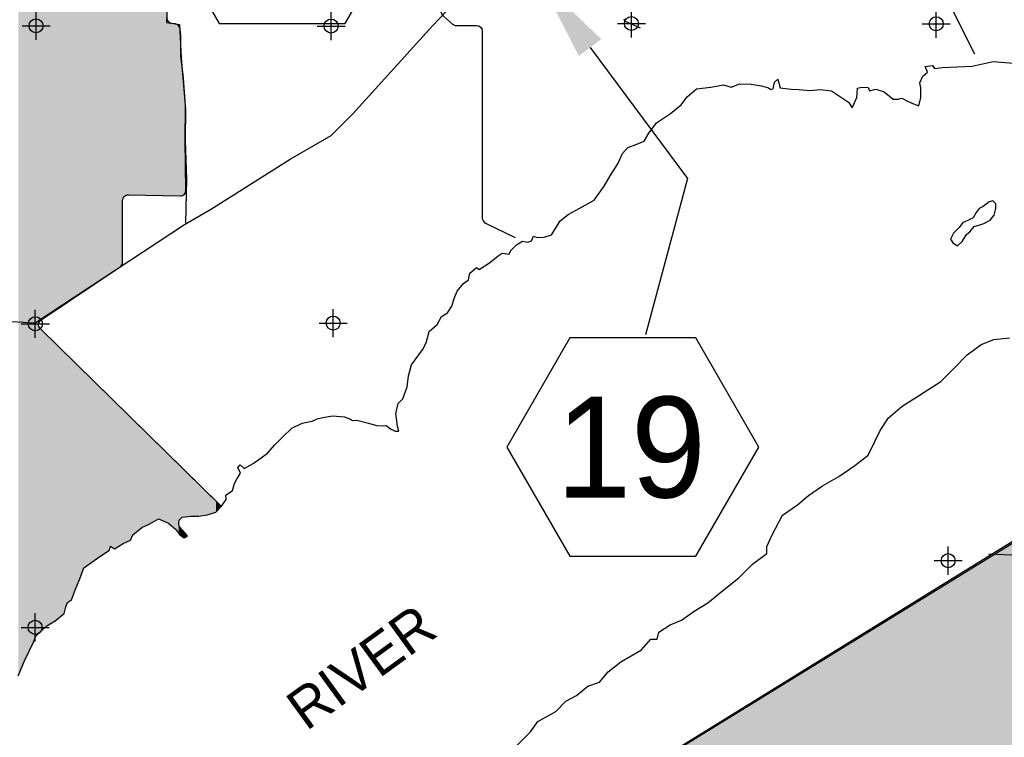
# Model space of a CAD drawing. Extents: x 132729 to 413893, y 707796 to 905796.
# Tile 55 of 62: x 213859 to 231440, y 847020 to 859831. Entities that reach past the tile are written whole.
import ezdxf

# ---------------------------------------------------------------- set-up
doc = ezdxf.new("R2010")
doc.units = 0
doc.header["$LTSCALE"] = 2000
doc.header["$PDMODE"] = 34
doc.header["$PDSIZE"] = 250
for name, color, linetype in [('1990WSHEDS', 3, 'CONTINUOUS'), ('BILLYFILL', 11, 'CONTINUOUS'), ('HEX', 2, 'CONTINUOUS'), ('MAJROADS', 9, 'CONTINUOUS'), ('POWELLFILL', 11, 'CONTINUOUS'), ('SEC', 2, 'CONTINUOUS'), ('WATER', 4, 'CONTINUOUS'), ('WSHEDS', 3, 'CONTINUOUS')]:
    doc.layers.add(name, color=color, linetype=linetype)

msp = doc.modelspace()

# ---------------------------------------------------------------- linework, layer by layer
at = {"layer": '1990WSHEDS', "color": 0}
msp.add_lwpolyline([(217458.0932180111, 851143.5714615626), (214225.4329757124, 854316.82167373, -0.4752897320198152), (214239.7881350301, 854471.2385221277), (215652.3425440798, 855418.5157681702, 0.2500403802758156), (215696.6458265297, 855501.5692187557), (215696.6458265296, 856604.0904085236, -0.4195341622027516), (215798.4588704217, 856704.0739715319), (216726.1440566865, 856687.2518668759, 0.4238873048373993), (216827.9461732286, 856788.7137230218), (216814.8812083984, 857672.4043013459, -0.005904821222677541), (216814.8741843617, 857674.7661370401), (216820.3218036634, 858291.3076519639, 0.0218056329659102), (216820.0187464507, 858300.0204908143), (216781.6964287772, 858787.9913358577, 0.007717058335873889), (216781.4073049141, 858791.0644045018), (216738.2155937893, 859184.8711824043, -0.02731698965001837), (216737.6195094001, 859195.7735473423), (216737.6195094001, 859535.8454042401, 0.0305178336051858), (216736.8758247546, 859548.018483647), (216722.0776283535, 859668.6793616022, 0.3368048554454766), (216637.6935563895, 859755.3941802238), (216570.8070671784, 859765.4535723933, -0.3943232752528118), (216486.0063099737, 859872.4218758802)], format="xyb", dxfattribs=at)
at = {"layer": 'BILLYFILL', "color": 0}
msp.add_lwpolyline([(239056.0269271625, 855081.3348749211), (218747.9005485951, 842577.7984208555)], dxfattribs=at)
for points in [[(230948.3878676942, 831971.619418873), (230948.3878676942, 850089.5321528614), (231901.9543115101, 832148.5546333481), (231901.9543115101, 850676.6347033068)], [(230948.3878676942, 850089.5321528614), (230948.3878676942, 850089.5321528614), (231901.9543115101, 850676.6347033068)], [(230904.8278209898, 831973.1988215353), (230904.8278209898, 850062.712611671), (230930.7292176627, 831969.9428847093), (230930.7292176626, 850078.6598759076)], [(230904.8278209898, 850062.712611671), (230904.8278209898, 850062.712611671), (230930.7292176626, 850078.6598759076)], [(230930.7292176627, 831969.9428847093), (230930.7292176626, 850078.6598759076), (230948.3878676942, 831971.619418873), (230948.3878676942, 850089.5321528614)], [(230930.7292176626, 850078.6598759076), (230930.7292176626, 850078.6598759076), (230948.3878676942, 850089.5321528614)], [(221736.3360289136, 832966.5795060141), (221736.3360289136, 844417.7521060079), (230722.9719509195, 833114.3050280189), (230722.9719509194, 849950.7455370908)], [(221736.3360289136, 844417.7521060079), (221736.3360289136, 844417.7521060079), (230722.9719509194, 849950.7455370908)], [(230722.9719509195, 833114.305028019), (230722.9719509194, 849950.7455370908), (230724.030513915, 833114.3168248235), (230724.030513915, 849951.3972851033)], [(230722.9719509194, 849950.7455370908), (230722.9719509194, 849950.7455370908), (230724.030513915, 849951.3972851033)], [(230724.030513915, 833114.3168248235), (230724.030513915, 849951.3972851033), (230749.9319105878, 833111.0608879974), (230749.9319105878, 849967.34454934)], [(230724.030513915, 849951.3972851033), (230724.030513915, 849951.3972851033), (230749.9319105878, 849967.34454934)], [(230749.9319105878, 833111.0608879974), (230749.9319105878, 849967.34454934), (230774.1080401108, 833101.2121197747), (230774.1080401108, 849982.2295816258)], [(230749.9319105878, 849967.34454934), (230749.9319105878, 849967.34454934), (230774.1080401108, 849982.2295816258)], [(230774.1080401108, 833101.2121197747), (230774.1080401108, 849982.2295816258), (230794.9113392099, 833085.4416974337), (230794.9113392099, 849995.0379916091)], [(230774.1080401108, 849982.2295816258), (230774.1080401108, 849982.2295816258), (230794.9113392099, 849995.0379916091)], [(230794.91133921, 833085.4416974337), (230794.9113392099, 849995.0379916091), (230810.9240974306, 833064.8243491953), (230810.9240974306, 850004.8969073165)], [(230794.9113392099, 849995.0379916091), (230794.9113392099, 849995.0379916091), (230810.9240974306, 850004.8969073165)], [(230810.9240974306, 833064.8243491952), (230810.9240974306, 850004.8969073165), (230821.0550717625, 833040.76511327), (230821.0550717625, 850011.1344599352)], [(230810.9240974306, 850004.8969073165), (230810.9240974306, 850004.8969073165), (230821.0550717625, 850011.1344599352)], [(230821.0550717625, 833040.7651132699), (230821.0550717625, 850011.1344599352), (230824.6138530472, 833014.9035868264), (230824.6138530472, 850013.3255705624)], [(230821.0550717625, 850011.1344599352), (230821.0550717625, 850011.1344599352), (230824.6138530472, 850013.3255705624)], [(230824.6138530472, 833014.9035868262), (230824.6138530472, 850013.3255705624), (230830.1458785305, 832069.3561227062), (230830.1458785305, 850016.7315904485)], [(230824.6138530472, 850013.3255705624), (230824.6138530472, 850013.3255705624), (230830.1458785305, 850016.7315904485)], [(230830.1458785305, 832069.3561227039), (230830.1458785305, 850016.7315904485), (230833.7046598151, 832043.4945962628), (230833.7046598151, 850018.9227010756)], [(230830.1458785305, 850016.7315904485), (230830.1458785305, 850016.7315904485), (230833.7046598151, 850018.9227010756)], [(230833.7046598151, 832043.4945962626), (230833.7046598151, 850018.9227010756), (230843.835634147, 832019.4353603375), (230843.835634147, 850025.1602536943)], [(230833.7046598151, 850018.9227010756), (230833.7046598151, 850018.9227010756), (230843.835634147, 850025.1602536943)], [(230843.835634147, 832019.4353603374), (230843.835634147, 850025.1602536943), (230859.8483923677, 831998.8180120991), (230859.8483923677, 850035.0191694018)], [(230843.835634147, 850025.1602536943), (230843.835634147, 850025.1602536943), (230859.8483923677, 850035.0191694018)], [(230859.8483923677, 831998.8180120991), (230859.8483923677, 850035.0191694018), (230880.6516914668, 831983.0475897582), (230880.6516914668, 850047.8275793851)], [(230859.8483923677, 850035.0191694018), (230859.8483923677, 850035.0191694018), (230880.6516914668, 850047.8275793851)], [(230880.6516914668, 831983.0475897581), (230880.6516914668, 850047.8275793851), (230904.8278209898, 831973.1988215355), (230904.8278209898, 850062.712611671)], [(230880.6516914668, 850047.8275793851), (230880.6516914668, 850047.8275793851), (230904.8278209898, 850062.712611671)]]:
    msp.add_solid(points, dxfattribs=at)
at = {"layer": 'HEX', "color": 0}
for p, q in [((224042.4862003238, 859334.0020778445), (225784.6752902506, 856994.1325002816)), ((225784.6752902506, 856994.1325002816), (225030.6752902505, 854205.1325002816))]:
    msp.add_line(p, q, dxfattribs=at)
for points in [[(217420.4652750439, 863660.4376221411), (216295.4652750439, 861711.8804636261), (217420.4652750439, 859763.3233051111), (219670.4652750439, 859763.3233051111), (220795.4652750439, 861711.8804636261), (219670.4652750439, 863660.4376221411)], [(223683.1324760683, 854149.5571873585), (222558.1324760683, 852201.0000288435), (223683.1324760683, 850252.4428703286), (225933.1324760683, 850252.4428703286), (227058.1324760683, 852201.0000288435), (225933.1324760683, 854149.5571873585)]]:
    msp.add_lwpolyline(points, close=True, dxfattribs=at)
msp.add_solid([(223841.9644632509, 859184.7002594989), (224243.0079373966, 859483.3038961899), (223146.6752902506, 860537.1325002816)], dxfattribs=at)
at = {"layer": 'MAJROADS', "color": 0}
for points in [[(216508.4825049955, 860441.1072836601), (216478.4604072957, 859779.3420464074), (216712.8285290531, 859744.0942575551), (216741.9549498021, 859148.9291819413), (216819.0064937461, 858234.986432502), (216814.8637496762, 857673.5851777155), (216834.930895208, 856986.3115788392), (216820.8013959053, 856207.1149527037)], [(213395.8369385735, 854458.340212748), (214132.9612151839, 854419.3118054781), (216802.4637177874, 856175.8612548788), (217282.2108751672, 856457.1861960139), (218688.2484573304, 857343.3078313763), (219420.4380819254, 857765.2012992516), (219808.7649407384, 858147.7662699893), (221228.3173778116, 859720.9245155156), (221616.8321242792, 860128.6272633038)], [(237622.0400736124, 854182.602075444), (235585.2812856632, 852966.0235262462), (233565.1550583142, 851732.5633783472), (231115.6687355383, 850225.7866520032), (225315.8964214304, 846640.775720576), (223287.2671352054, 845390.6207525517), (221561.1991755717, 844263.9025389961), (220071.6603763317, 843395.1757933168), (218747.9005485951, 842577.7984208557)], [(231164.7901297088, 850293.1164169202), (232103.1208345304, 850253.7753483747), (232488.5605019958, 850250.9310763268), (233292.9563297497, 850244.9952042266), (234457.6544553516, 850236.4005560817), (235027.6203293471, 850257.333349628), (235773.3622946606, 850251.8303015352), (236803.9944489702, 850244.2249654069), (238253.7682595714, 850258.6653988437), (238680.9798790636, 850238.753720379)]]:
    msp.add_lwpolyline(points, dxfattribs=at)
at = {"layer": 'POWELLFILL', "color": 0}
for points in [[(213833.9363363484, 848116.5064445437), (213833.9363363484, 886285.3738069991), (213944.5682329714, 848383.7521642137), (213944.5682329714, 886285.3738069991)], [(213944.5682329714, 848383.7521642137), (213944.5682329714, 886285.3738069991), (214105.8863632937, 848717.6571156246), (214105.8863632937, 886285.3738069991)], [(214105.8863632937, 848717.6571156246), (214105.8863632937, 886285.3738069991), (214148.4754083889, 848826.2412549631), (214148.4754083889, 886285.3738069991)], [(214148.4754083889, 848826.2412549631), (214148.4754083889, 886285.3738069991), (214195.7100957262, 848870.828205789), (214195.7100957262, 886285.3738069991)], [(214195.7100957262, 854381.4770245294), (214195.7100957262, 886285.3738069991), (214197.3736678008, 854407.5292029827), (214197.3736678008, 886285.3738069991)], [(214197.3736678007, 854407.5292029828), (214197.3736678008, 886285.3738069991), (214200.8460084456, 854417.8151636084), (214200.8460084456, 886285.3738069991)], [(214200.8460084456, 854417.8151636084), (214200.8460084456, 886285.3738069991), (214205.7233549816, 854432.263110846), (214205.7233549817, 886285.3738069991)], [(214205.7233549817, 854432.2631108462), (214205.7233549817, 886285.3738069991), (214212.4314019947, 854442.339038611), (214212.4314019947, 886285.3738069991)], [(214212.4314019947, 854442.339038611), (214212.4314019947, 886285.3738069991), (214220.190139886, 854453.9931731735), (214220.1901398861, 886285.3738069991)], [(214220.1901398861, 854453.9931731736), (214220.1901398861, 886285.3738069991), (214225.4329757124, 854458.6066314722), (214225.4329757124, 886285.3738069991)], [(214225.4329757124, 854458.6066314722), (214225.4329757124, 886285.3738069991), (214239.7881350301, 854471.2385221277), (214239.7881350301, 886285.3738069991)], [(214239.7881350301, 854471.2385221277), (214239.7881350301, 886285.3738069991), (214326.0730381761, 854529.1022935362), (214326.0730381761, 886285.3738069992)], [(214326.0730381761, 854529.1022935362), (214326.0730381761, 886285.3738069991), (214342.2929827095, 854539.9795980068), (214342.2929827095, 886285.2786077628)], [(214342.2929827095, 854539.9795980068), (214342.2929827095, 886285.2786077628), (214493.6322015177, 854641.4696344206), (214493.6322015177, 886284.3903570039)], [(214493.6322015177, 854641.4696344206), (214493.6322015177, 886284.3903570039), (214653.6220568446, 854748.7608995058), (214653.6220568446, 886283.4513333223)], [(214653.6220568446, 854748.7608995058), (214653.6220568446, 886283.4513333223), (214679.5186216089, 854766.1274705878), (214679.5186216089, 886283.2993393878)], [(214679.5186216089, 854766.1274705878), (214679.5186216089, 886283.2993393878), (214713.512374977, 854788.9241210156), (214713.512374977, 886283.099820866)], [(214713.512374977, 854788.9241210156), (214713.512374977, 886283.099820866), (214780.8357442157, 854834.0720426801), (214780.8357442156, 886282.7046818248)], [(214780.8357442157, 854834.0720426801), (214780.8357442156, 886282.7046818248), (214857.4738874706, 854885.466572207), (214857.4738874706, 886282.2548718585)], [(214857.4738874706, 854885.466572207), (214857.4738874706, 886282.2548718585), (214934.056685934, 854936.8239868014), (214934.056685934, 886281.8053867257)], [(214934.056685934, 854936.8239868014), (214934.056685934, 886281.8053867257), (215002.3209166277, 854982.6028623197), (215002.3209166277, 886281.4047255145)], [(215002.3209166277, 854982.6028623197), (215002.3209166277, 886281.4047255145), (215288.4175634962, 855174.4629719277), (215288.4175634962, 886279.725547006)], [(215288.4175634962, 855174.4629719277), (215288.4175634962, 886279.725547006), (215464.989209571, 855292.8742002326), (215464.989209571, 886278.6892003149)], [(215464.989209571, 855292.8742002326), (215464.989209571, 886278.6892003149), (215482.2351378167, 855304.439542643), (215482.2351378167, 886278.5879793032)], [(215482.2351378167, 855304.439542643), (215482.2351378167, 886278.5879793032), (215548.8943695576, 855349.1420851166), (215548.8943695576, 886278.1967382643)], [(215548.8943695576, 855349.1420851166), (215548.8943695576, 886278.1967382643), (215652.3425440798, 855418.5157681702), (215652.3425440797, 886277.5895729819)], [(215652.3425440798, 855418.5157681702), (215652.3425440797, 886277.5895729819), (215671.9405392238, 855435.7611171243), (215671.9405392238, 886277.474547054)], [(215671.9405392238, 855435.7611171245), (215671.9405392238, 886277.474547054), (215686.4073241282, 855457.4911794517), (215686.4073241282, 886277.3896375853)], [(215686.4073241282, 855457.4911794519), (215686.4073241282, 886277.3896375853), (215694.7570113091, 855482.2250873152), (215694.7570113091, 886277.3406310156)], [(215694.7570113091, 855482.2250873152), (215694.7570113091, 886277.3406310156), (215696.6458265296, 855501.5692187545), (215696.6458265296, 886277.3295450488)], [(215696.6458265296, 856604.0904085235), (215696.6458265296, 886277.3295450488), (215696.6458265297, 855501.5692187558), (215696.6458265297, 886277.3295450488)], [(215696.6458265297, 856604.090408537), (215696.6458265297, 886277.3295450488), (215696.6622635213, 856605.9034524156), (215696.6622635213, 886277.3294485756)], [(215696.6622635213, 856605.9034524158), (215696.6622635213, 886277.3294485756), (215700.5383711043, 856631.719324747), (215700.5383711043, 886277.3066986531)], [(215700.5383711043, 856631.719324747), (215700.5383711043, 886277.3066986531), (215708.6628457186, 856650.369740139), (215708.6628457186, 886277.2590139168)], [(215708.6628457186, 856650.369740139), (215708.6628457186, 886277.2590139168), (215710.9640429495, 856655.6523320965), (215710.9640429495, 886277.2455075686)], [(215710.9640429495, 856655.6523320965), (215710.9640429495, 886277.2455075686), (215727.2287867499, 856676.0714795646), (215727.2287867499, 886277.1500453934)], [(215727.2287867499, 856676.0714795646), (215727.2287867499, 886277.1500453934), (215748.2241870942, 856691.5852359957), (215748.2241870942, 886277.026817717)], [(215748.2241870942, 856691.5852359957), (215748.2241870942, 886277.026817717), (215772.5194421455, 856701.1363645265), (215772.5194421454, 886276.8842223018)], [(215772.5194421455, 856701.1363645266), (215772.5194421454, 886276.8842223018), (215798.4588704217, 856704.0739715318), (215798.4588704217, 886276.7319767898)], [(215798.4588704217, 856704.0739715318), (215798.4588704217, 886276.7319767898), (215834.6589476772, 856703.4175403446), (215834.6589476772, 886276.519508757)], [(215834.6589476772, 856703.4175403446), (215834.6589476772, 886276.519508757), (215877.1373031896, 856702.6472625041), (215877.1373031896, 886276.2701918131)], [(215877.1373031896, 856702.6472625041), (215877.1373031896, 886276.2701918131), (216037.1271585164, 856699.74609934), (216037.1271585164, 886275.3311681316)], [(216037.1271585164, 856699.74609934), (216037.1271585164, 886275.3311681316), (216171.4971730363, 856697.3095114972), (216171.4971730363, 886274.5425142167)], [(216171.4971730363, 856697.3095114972), (216171.4971730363, 886274.5425142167), (216339.6395617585, 856694.260515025), (216339.6395617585, 886273.5556411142)], [(216339.6395617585, 856694.260515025), (216339.6395617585, 886273.5556411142), (216452.0010984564, 856692.2230161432), (216452.0010984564, 886272.8961609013)], [(216452.0010984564, 856692.2230161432), (216452.0010984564, 863006.7446935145), (216452.0037438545, 856692.2229681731), (216452.0037438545, 863004.6062800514)], [(216452.0037438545, 856692.2229681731), (216452.0037438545, 863004.6062800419), (216460.940164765, 856692.0609203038), (216460.940164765, 862255.5305001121)], [(216460.940164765, 856692.0609203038), (216460.940164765, 862255.5305001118), (216460.9995820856, 856692.0598428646), (216460.9995820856, 862253.076201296)], [(216460.9995820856, 856692.0598428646), (216460.9995820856, 862253.0762012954), (216466.5293684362, 856691.9595689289), (216466.5293684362, 862101.5600552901)], [(216466.5293684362, 856691.9595689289), (216466.5293684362, 861095.0295656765), (216466.6637662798, 856691.9571318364), (216466.6637662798, 861081.3280671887)], [(216466.6637662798, 856691.9571318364), (216466.6637662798, 861081.3280671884), (216470.1810619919, 856691.8933512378), (216470.1810619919, 861036.5411684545)], [(216470.1810619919, 856691.8933512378), (216470.1810619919, 861036.5411684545), (216470.1855319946, 856691.8932701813), (216470.1855319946, 861036.4842504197)], [(216470.1855319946, 856691.8932701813), (216470.1855319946, 861036.4842504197), (216473.4913794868, 856691.8333238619), (216473.4913794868, 860994.3897923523)], [(216473.4913794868, 856691.8333238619), (216473.4913794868, 860994.3897923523), (216473.8677518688, 856691.8264989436), (216473.8677518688, 860989.5973173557)], [(216473.8677518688, 856691.8264989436), (216473.8677518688, 860989.5973173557), (216473.8948558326, 856691.826007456), (216473.8948558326, 860989.25219355)], [(216473.8948558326, 856691.826007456), (216473.8948558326, 860989.25219355), (216483.3859921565, 856691.6539006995), (216483.3859921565, 860868.3983910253)], [(216483.3859921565, 856691.6539006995), (216483.3859921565, 860868.3983910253), (216486.0063099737, 856691.6063853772), (216486.0063099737, 860835.0330108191)], [(216486.0063099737, 856691.6063853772), (216486.0063099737, 859872.4218758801), (216486.5561965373, 856691.5964140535), (216486.5561965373, 859861.4349501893)], [(216486.5561965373, 856691.5964140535), (216486.5561965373, 859861.4349501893), (216486.6893304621, 856691.5939998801), (216486.6893304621, 859858.7748878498)], [(216486.6893304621, 856691.5939998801), (216486.6893304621, 859858.7748878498), (216487.3112222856, 856691.5827228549), (216487.3112222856, 859846.3492719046)], [(216487.3112222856, 856691.5827228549), (216487.3112222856, 859846.3492719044), (216495.3197572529, 856691.4375007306), (216495.319757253, 859821.5028065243)], [(216495.3197572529, 856691.4375007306), (216495.3197572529, 859821.5028065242), (216499.1958500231, 856691.3672139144), (216499.1958500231, 859815.5032960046)], [(216499.1958500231, 856691.3672139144), (216499.1958500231, 859815.5032960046), (216504.6812664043, 856691.2677445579), (216504.6812664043, 859807.0128353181)], [(216504.6812664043, 856691.2677445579), (216504.6812664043, 859807.0128353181), (216504.9687554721, 856691.2625313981), (216504.9687554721, 859806.5678527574)], [(216504.9687554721, 856691.2625313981), (216504.9687554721, 859806.5678527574), (216509.4861464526, 856691.1806156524), (216509.4861464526, 859799.5757252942)], [(216509.4861464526, 856691.1806156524), (216509.4861464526, 859799.5757252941), (216512.2609420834, 856691.1302991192), (216512.2609420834, 859797.0654434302)], [(216512.2609420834, 856691.1302991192), (216512.2609420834, 859797.0654434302), (216512.56847003, 856691.1247225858), (216512.5684700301, 859796.7872312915)], [(216512.56847003, 856691.1247225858), (216512.5684700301, 859796.7872312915), (216514.9936224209, 856691.0807462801), (216514.9936224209, 859794.5932621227)], [(216514.9936224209, 856691.0807462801), (216514.9936224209, 859794.5932621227), (216519.8435374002, 856690.9928007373), (216519.8435374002, 859790.2056764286)], [(216519.8435374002, 856690.9928007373), (216519.8435374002, 859790.2056764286), (216528.8449738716, 856690.8295739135), (216528.8449738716, 859782.0623225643)], [(216528.8449738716, 856690.8295739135), (216528.8449738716, 859782.0623225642), (216543.9219485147, 856690.5561768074), (216543.9219485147, 859774.3354911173)], [(216543.9219485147, 856690.5561768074), (216543.9219485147, 859774.3354911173), (216552.0769674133, 856690.4082984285), (216552.0769674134, 859770.1561077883)], [(216552.0769674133, 856690.4082984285), (216552.0769674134, 859770.1561077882), (216569.7901794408, 856690.087097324), (216569.7901794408, 859765.708880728)], [(216569.7901794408, 856690.087097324), (216569.7901794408, 859765.708880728), (216570.8070671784, 856690.068657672), (216570.8070671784, 859765.4535723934)], [(216570.8070671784, 856690.068657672), (216570.8070671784, 859765.4535723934), (216637.6935563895, 856688.8557769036), (216637.6935563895, 859755.3941802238)], [(216637.6935563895, 856688.8557769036), (216637.6935563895, 859755.3941802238), (216639.8828285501, 856688.8160779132), (216639.8828285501, 859754.7754854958)], [(216639.8828285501, 856688.8160779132), (216639.8828285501, 859754.7754854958), (216661.9072746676, 856688.4166993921), (216661.9072746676, 859748.5513124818)], [(216661.9072746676, 856688.4166993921), (216661.9072746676, 859748.5513124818), (216684.3984596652, 856688.0088572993), (216684.3984596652, 859735.2987628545)], [(216684.3984596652, 856688.0088572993), (216684.3984596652, 859735.2987628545), (216699.1643539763, 856687.7411011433), (216699.1643539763, 859720.2686835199)], [(216699.1643539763, 856687.7411011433), (216699.1643539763, 859720.2686835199), (216702.6932638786, 856687.6771099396), (216702.6932638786, 859716.6766358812)], [(216702.6932638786, 856687.6771099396), (216702.6932638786, 859716.6766358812), (216707.2061977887, 856687.5952750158), (216707.2061977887, 859708.6974536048)], [(216707.2061977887, 856687.5952750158), (216707.2061977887, 859708.6974536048), (216707.9256800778, 856687.5822283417), (216707.9256800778, 859707.4253586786)], [(216707.9256800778, 856687.5822283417), (216707.9256800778, 859707.4253586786), (216714.6392488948, 856687.4604883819), (216714.6392488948, 859695.5553002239)], [(216714.6392488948, 856687.4604883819), (216714.6392488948, 859695.5553002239), (216715.5449266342, 856687.4440653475), (216715.5449266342, 859693.9539987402)], [(216715.5449266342, 856687.4440653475), (216715.5449266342, 859693.9539987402), (216722.0776283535, 856687.3256051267), (216722.0776283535, 859668.6793616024)], [(216722.0776283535, 856687.3256051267), (216722.0776283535, 859668.6793616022), (216726.1440566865, 856687.2518668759), (216726.1440566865, 859635.522698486)], [(216726.1440566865, 856687.2518668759), (216726.1440566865, 859635.522698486), (216736.8758247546, 856688.4672258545), (216736.8758247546, 859548.0184836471)], [(216736.8758247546, 856688.4672258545), (216736.8758247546, 859548.0184836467), (216737.6195094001, 856688.5514471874), (216737.6195094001, 859535.8454042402)], [(216737.6195094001, 856688.5514471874), (216737.6195094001, 859195.773547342), (216737.6195094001, 856688.5514471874), (216737.6195094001, 859535.8454042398)], [(216737.6195094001, 856688.5514471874), (216737.6195094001, 859195.7735473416), (216738.2155937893, 856688.6189529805), (216738.2155937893, 859184.8711824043)], [(216738.2155937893, 856688.6189529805), (216738.2155937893, 859184.8711824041), (216752.0834849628, 856690.1894738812), (216752.0834849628, 859058.428645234)], [(216752.0834849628, 856690.1894738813), (216752.0834849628, 859058.428645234), (216758.5565689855, 856692.7342200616), (216758.5565689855, 858999.4093497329)], [(216758.5565689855, 856692.7342200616), (216758.5565689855, 858999.4093497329), (216773.6993951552, 856698.6872787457), (216773.6993951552, 858861.3424052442)], [(216773.6993951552, 856698.6872787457), (216773.6993951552, 858861.3424052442), (216776.3787400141, 856699.740602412), (216776.3787400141, 858836.9130844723)], [(216776.3787400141, 856699.7406024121), (216776.3787400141, 858836.9130844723), (216781.4073049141, 856703.4562701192), (216781.407304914, 858791.0644045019)], [(216781.4073049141, 856703.4562701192), (216781.407304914, 858791.0644045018), (216781.6964287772, 856703.6699072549), (216781.6964287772, 858787.9913358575)], [(216781.6964287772, 856703.6699072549), (216781.6964287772, 858787.9913358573), (216797.3741403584, 856715.2543588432), (216797.3741403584, 858588.3618083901)], [(216797.3741403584, 856715.2543588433), (216797.3741403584, 858588.3618083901), (216797.9909609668, 856716.0287301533), (216797.9909609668, 858580.5076259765)], [(216797.9909609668, 856716.0287301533), (216797.9909609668, 858580.5076259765), (216813.6388841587, 856735.6735063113), (216813.6388841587, 858381.257403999)], [(216813.6388841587, 856735.6735063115), (216813.6388841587, 858381.257403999), (216814.8741843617, 856738.5092419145), (216814.8741843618, 858365.5279147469)], [(216814.8741843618, 857674.7661370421), (216814.8741843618, 858365.5279147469), (216814.8812083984, 857675.5610916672), (216814.8812083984, 858365.4384753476)], [(216814.8812083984, 857675.5610916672), (216814.8812083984, 858365.4384753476), (216820.0187464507, 858257.0087513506), (216820.0187464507, 858300.0204908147)], [(216820.0187464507, 858257.0087513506), (216820.0187464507, 858300.0204908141), (216820.3218036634, 858291.3076519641), (216820.3218036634, 858291.307651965)], [(216814.8741843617, 856738.5092419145), (216814.8741843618, 857674.7661370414), (216814.8812083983, 856738.5253661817), (216814.8812083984, 857672.4043013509)], [(216814.8812083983, 856738.5253661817), (216814.8812083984, 857672.4043013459), (216820.0187464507, 856750.3190172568), (216820.0187464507, 857324.9105245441)], [(216820.0187464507, 856750.3190172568), (216820.0187464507, 857324.9105245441), (216820.3218036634, 856751.0147105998), (216820.3218036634, 857304.4122831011)], [(216820.3218036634, 856751.0147105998), (216820.3218036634, 857304.4122831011), (216824.0645560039, 856759.6065136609), (216824.0645560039, 857051.2592877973)], [(216824.0645560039, 856759.6065136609), (216824.0645560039, 857051.2592877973), (216827.940663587, 856785.4223859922), (216827.940663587, 856789.0863852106)], [(216827.940663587, 856785.4223859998), (216827.940663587, 856789.0863852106), (216827.9461732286, 856788.7137230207), (216827.9461732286, 856788.713723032)], [(214195.7100957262, 848870.828205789), (214195.7100957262, 854381.4770245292), (214197.3736678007, 848872.3985264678), (214197.3736678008, 854373.1865434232)], [(214197.3736678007, 848872.3985264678), (214197.3736678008, 854373.1865434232), (214200.8460084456, 848875.6762253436), (214200.8460084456, 854355.8819883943)], [(214200.8460084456, 848875.6762253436), (214200.8460084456, 854355.8819883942), (214205.7233549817, 848880.280172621), (214205.7233549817, 854346.0334786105)], [(214205.7233549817, 848880.280172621), (214205.7233549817, 854346.0334786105), (214212.4314019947, 848886.6122006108), (214212.4314019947, 854332.4883539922)], [(214212.4314019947, 848886.6122006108), (214212.4314019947, 854332.4883539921), (214220.190139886, 848893.9360230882), (214220.1901398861, 854323.1392037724)], [(214220.190139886, 848893.9360230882), (214220.1901398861, 854323.1392037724), (214225.4329757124, 848898.8849721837), (214225.4329757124, 854316.82167373)], [(214225.4329757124, 848898.8849721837), (214225.4329757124, 854316.82167373), (214239.7881350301, 848912.4354542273), (214239.7881350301, 854302.7303344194)], [(214239.7881350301, 848912.4354542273), (214239.7881350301, 854302.7303344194), (214326.0730381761, 848993.8836642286), (214326.0730381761, 854218.031180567)], [(214326.0730381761, 848993.8836642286), (214326.0730381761, 854218.031180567), (214342.2929827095, 849009.194401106), (214342.2929827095, 854202.1093271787)], [(214342.2929827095, 849009.1944011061), (214342.2929827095, 854202.1093271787), (214493.6322015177, 849100.311233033), (214493.6322015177, 854053.5514299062)], [(214493.6322015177, 849100.3112330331), (214493.6322015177, 854053.5514299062), (214653.6220568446, 849233.2422829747), (214653.6220568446, 853896.5018780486)], [(214653.6220568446, 849233.2422829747), (214653.6220568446, 853896.5018780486), (214679.5186216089, 849350.3110244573), (214679.5186216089, 853871.0812419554)], [(214679.5186216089, 849350.3110244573), (214679.5186216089, 853871.0812419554), (214713.512374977, 849425.4548583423), (214713.512374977, 853837.7122278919)], [(214713.512374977, 849425.4548583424), (214713.512374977, 853837.7122278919), (214780.8357442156, 849475.2555753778), (214780.8357442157, 853771.6261317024)], [(214780.8357442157, 849475.255575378), (214780.8357442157, 853771.6261317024), (214857.4738874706, 849667.3574611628), (214857.4738874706, 853696.3964489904)], [(214857.4738874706, 849667.357461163), (214857.4738874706, 853696.3964489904), (214934.056685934, 849851.0854343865), (214934.056685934, 853621.22109394)], [(214934.056685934, 849851.0854343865), (214934.056685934, 853621.22109394), (215002.3209166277, 850043.2426649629), (215002.3209166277, 853554.2114275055)], [(215002.3209166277, 850043.2426649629), (215002.3209166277, 853554.2114275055), (215288.4175634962, 850250.7087560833), (215288.4175634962, 853273.3726825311)], [(215288.4175634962, 850250.7087560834), (215288.4175634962, 853273.3726825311), (215464.989209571, 850358.4073787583), (215464.989209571, 853100.0460811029)], [(215464.989209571, 850358.4073787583), (215464.989209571, 853100.0460811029), (215482.2351378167, 850433.6619022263), (215482.2351378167, 853083.1170995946)], [(215482.2351378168, 850433.6619022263), (215482.2351378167, 853083.1170995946), (215548.8943695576, 850382.9756685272), (215548.8943695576, 853017.6829353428)], [(215548.8943695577, 850382.9756685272), (215548.8943695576, 853017.6829353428), (215652.3425440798, 850447.3588987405), (215652.3425440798, 852916.1359377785)], [(215652.3425440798, 850447.3588987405), (215652.3425440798, 852916.1359377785), (215671.9405392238, 850459.5561389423), (215671.9405392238, 852896.8981158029)], [(215671.9405392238, 850459.5561389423), (215671.9405392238, 852896.8981158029), (215686.4073241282, 850468.559858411), (215686.4073241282, 852882.6972023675)], [(215686.4073241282, 850468.559858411), (215686.4073241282, 852882.6972023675), (215694.7570113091, 850473.7564685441), (215694.7570113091, 852874.5009662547)], [(215694.7570113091, 850473.7564685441), (215694.7570113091, 852874.5009662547), (215696.6458265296, 850474.932013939), (215696.6458265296, 852872.6468637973)], [(215696.6458265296, 850474.932013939), (215696.6458265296, 852872.6468637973), (215696.6458265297, 850474.9320139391), (215696.6458265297, 852872.6468637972)], [(215696.6458265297, 850474.9320139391), (215696.6458265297, 852872.6468637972), (215696.6622635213, 850474.9422438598), (215696.6622635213, 852872.6307288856)], [(215696.6622635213, 850474.9422438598), (215696.6622635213, 852872.6307288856), (215700.5383711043, 850477.3546240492), (215700.5383711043, 852868.8258566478)], [(215700.5383711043, 850477.3546240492), (215700.5383711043, 852868.8258566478), (215708.6628457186, 850482.4110682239), (215708.6628457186, 852860.8506941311)], [(215708.6628457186, 850482.411068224), (215708.6628457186, 852860.8506941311), (215710.9640429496, 850483.4664959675), (215710.9640429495, 852858.5917884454)], [(215710.9640429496, 850483.4664959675), (215710.9640429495, 852858.5917884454), (215727.2287867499, 850490.9262050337), (215727.2287867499, 852842.6259591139)], [(215727.2287867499, 850490.9262050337), (215727.2287867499, 852842.6259591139), (215748.2241870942, 850500.5555960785), (215748.2241870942, 852822.0164135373)], [(215748.2241870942, 850500.5555960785), (215748.2241870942, 852822.0164135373), (215772.5194421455, 850511.6984420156), (215772.5194421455, 852798.167658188)], [(215772.5194421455, 850511.6984420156), (215772.5194421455, 852798.167658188), (215798.4588704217, 850523.5953763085), (215798.4588704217, 852772.7049463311)], [(215798.4588704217, 850523.5953763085), (215798.4588704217, 852772.7049463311), (215834.6589476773, 850540.1982842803), (215834.6589476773, 852737.1701563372)], [(215834.6589476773, 850540.1982842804), (215834.6589476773, 852737.1701563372), (215877.1373031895, 850632.0345984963), (215877.1373031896, 852695.4724706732)], [(215877.1373031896, 850632.0345984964), (215877.1373031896, 852695.4724706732), (216037.1271585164, 850764.9656484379), (216037.1271585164, 852538.4229188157)], [(216037.1271585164, 850764.965648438), (216037.1271585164, 852538.4229188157), (216171.4971730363, 850822.697519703), (216171.4971730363, 852406.5223647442)], [(216171.4971730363, 850822.697519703), (216171.4971730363, 852406.5223647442), (216339.6395617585, 850922.077574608), (216339.6395617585, 852241.4701072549)], [(216339.6395617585, 850922.077574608), (216339.6395617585, 852241.4701072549), (216452.0010984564, 850873.0411151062), (216452.0010984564, 852131.173557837)], [(216452.0010984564, 850873.0411151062), (216452.0010984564, 852131.173557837), (216452.0037438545, 850873.03996061), (216452.0037438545, 852131.1709610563)], [(216452.0037438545, 850873.03996061), (216452.0037438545, 852131.1709610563), (216460.940164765, 850869.1399566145), (216460.940164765, 852122.3987742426)], [(216460.940164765, 850869.1399566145), (216460.940164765, 852122.3987742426), (216460.9995820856, 850869.114025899), (216460.9995820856, 852122.3404488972)], [(216460.9995820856, 850869.114025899), (216460.9995820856, 852122.3404488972), (216466.5293684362, 850866.7007343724), (216466.5293684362, 852116.9122893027)], [(216466.5293684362, 850866.7007343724), (216466.5293684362, 852116.9122893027), (216466.6637662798, 850866.6420808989), (216466.6637662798, 852116.780361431)], [(216466.6637662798, 850866.6420808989), (216466.6637662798, 852116.780361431), (216470.1810619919, 850865.1070740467), (216470.1810619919, 852113.3277067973)], [(216470.1810619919, 850865.1070740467), (216470.1810619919, 852113.3277067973), (216470.1855319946, 850865.1051232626), (216470.1855319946, 852113.3233189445)], [(216470.1855319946, 850865.1051232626), (216470.1855319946, 852113.3233189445), (216473.4913794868, 850863.6623959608), (216473.4913794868, 852110.0782265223)], [(216473.4913794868, 850863.6623959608), (216473.4913794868, 852110.0782265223), (216473.8677518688, 850863.4981407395), (216473.8677518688, 852109.7087711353)], [(216473.8677518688, 850863.4981407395), (216473.8677518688, 852109.7087711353), (216473.8948558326, 850863.4863121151), (216473.8948558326, 852109.6821652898)], [(216473.8948558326, 850863.4863121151), (216473.8948558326, 852109.6821652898), (216483.3859921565, 850859.3442210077), (216483.3859921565, 852100.365457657)], [(216483.3859921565, 850859.3442210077), (216483.3859921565, 852100.365457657), (216486.0063099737, 850858.2006703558), (216486.0063099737, 852097.7932962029)], [(216486.0063099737, 850858.2006703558), (216486.0063099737, 852097.7932962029), (216486.5561965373, 850857.960690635), (216486.5561965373, 852097.2535154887)], [(216486.5561965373, 850857.960690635), (216486.5561965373, 852097.2535154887), (216486.6893304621, 850857.9025887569), (216486.6893304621, 852097.1228283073)], [(216486.6893304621, 850857.9025887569), (216486.6893304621, 852097.1228283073), (216487.3112222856, 850857.6311847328), (216487.3112222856, 852096.5123656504)], [(216487.3112222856, 850857.6311847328), (216487.3112222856, 852096.5123656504), (216495.319757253, 850854.1361257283), (216495.319757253, 852088.6510120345)], [(216495.319757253, 850854.1361257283), (216495.319757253, 852088.6510120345), (216499.1958500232, 850852.4445338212), (216499.1958500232, 852084.8461543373)], [(216499.1958500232, 850852.4445338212), (216499.1958500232, 852084.8461543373), (216504.6812664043, 850850.0506060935), (216504.6812664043, 852079.4615492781)], [(216504.6812664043, 850850.0506060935), (216504.6812664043, 852079.4615492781), (216504.9687554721, 850849.9251410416), (216504.9687554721, 852079.1793437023)], [(216504.9687554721, 850849.9251410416), (216504.9687554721, 852079.1793437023), (216509.4861464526, 850847.9536758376), (216509.4861464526, 852074.744973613)], [(216509.4861464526, 850847.9536758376), (216509.4861464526, 852074.744973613), (216512.2609420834, 850846.7427084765), (216512.2609420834, 852072.0211733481)], [(216512.2609420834, 850846.7427084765), (216512.2609420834, 852072.0211733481), (216512.5684700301, 850846.6084981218), (216512.5684700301, 852071.7192971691)], [(216512.5684700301, 850846.6084981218), (216512.5684700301, 852071.7192971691), (216514.9936224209, 850845.5501209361), (216514.9936224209, 852069.3387143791)], [(216514.9936224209, 850845.550120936), (216514.9936224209, 852069.3387143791), (216519.8435374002, 850841.2904077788), (216519.8435374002, 852064.5779314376)], [(216519.8435374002, 850841.2904077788), (216519.8435374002, 852064.5779314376), (216528.8449738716, 850833.3843851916), (216528.8449738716, 852055.7419239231)], [(216528.8449738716, 850833.3843851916), (216528.8449738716, 852055.7419239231), (216543.9219485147, 850820.1421763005), (216543.9219485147, 852040.9420348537)], [(216543.9219485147, 850820.1421763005), (216543.9219485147, 852040.9420348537), (216552.0769674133, 850812.9795679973), (216552.0769674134, 852032.9368893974)], [(216552.0769674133, 850812.9795679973), (216552.0769674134, 852032.9368893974), (216569.7901794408, 850797.4219339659), (216569.7901794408, 852015.5492118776)], [(216569.7901794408, 850797.4219339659), (216569.7901794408, 852015.5492118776), (216570.8070671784, 850796.5287945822), (216570.8070671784, 852014.5510125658)], [(216570.8070671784, 850796.5287945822), (216570.8070671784, 852014.5510125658), (216637.6935563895, 850737.7819383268), (216637.6935563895, 851948.8937673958)], [(216637.6935563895, 850737.7819383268), (216637.6935563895, 851948.8937673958), (216639.88282855, 850735.8590857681), (216639.8828285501, 851946.7447298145)], [(216639.8828285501, 850735.859085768), (216639.8828285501, 851946.7447298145), (216661.9072746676, 850708.5743511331), (216661.9072746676, 851925.1250503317)], [(216661.9072746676, 850708.5743511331), (216661.9072746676, 851925.1250503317), (216684.3984596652, 850680.7114023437), (216684.3984596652, 851903.0472097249)], [(216684.3984596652, 850680.7114023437), (216684.3984596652, 851903.0472097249), (216699.1643539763, 850662.4188420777), (216699.1643539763, 851888.5526839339)], [(216699.1643539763, 850835.9586229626), (216699.1643539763, 851888.5526839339), (216702.6932638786, 850859.5463962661), (216702.6932638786, 851885.0886285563)], [(216702.6932638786, 850859.5463962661), (216702.6932638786, 851885.0886285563), (216707.2061977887, 850889.7115364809), (216707.2061977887, 851880.658633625)], [(216707.2061977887, 850889.7115364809), (216707.2061977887, 851880.658633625), (216707.9256800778, 850894.5206660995), (216707.9256800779, 851879.952374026)], [(216707.9256800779, 850894.5206660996), (216707.9256800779, 851879.952374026), (216714.6392488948, 850902.2491992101), (216714.6392488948, 851873.3621875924)], [(216714.6392488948, 850902.2491992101), (216714.6392488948, 851873.3621875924), (216715.5449266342, 850903.2917982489), (216715.5449266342, 851872.4731544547)], [(216715.5449266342, 850903.2917982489), (216715.5449266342, 851872.4731544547), (216722.0776283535, 850910.8121205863), (216722.0776283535, 851866.0605111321)], [(216722.0776283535, 850910.8121205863), (216722.0776283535, 851866.0605111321), (216726.1440566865, 850915.4933157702), (216726.1440566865, 851862.0688158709)], [(216726.1440566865, 850915.4933157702), (216726.1440566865, 851862.0688158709), (216736.8758247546, 850927.84752366), (216736.8758247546, 851851.5342769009)], [(216736.8758247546, 850927.84752366), (216736.8758247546, 851851.5342769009), (216737.6195094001, 850928.7036393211), (216737.6195094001, 851850.804259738)], [(216737.6195094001, 850928.7036393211), (216737.6195094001, 851850.804259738), (216737.6195094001, 850928.7036393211), (216737.6195094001, 851850.804259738)], [(216737.6195094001, 850928.7036393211), (216737.6195094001, 851850.804259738), (216738.2155937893, 850929.3898403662), (216738.2155937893, 851850.2191302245)], [(216738.2155937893, 850929.3898403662), (216738.2155937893, 851850.2191302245), (216752.0834849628, 850945.3542937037), (216752.0834849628, 851836.6061040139)], [(216752.0834849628, 850945.3542937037), (216752.0834849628, 851836.6061040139), (216758.5565689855, 850952.8059852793), (216758.5565689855, 851830.2519827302)], [(216758.5565689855, 850952.8059852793), (216758.5565689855, 851830.2519827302), (216773.6993951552, 850954.2988465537), (216773.6993951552, 851815.3874523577)], [(216773.6993951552, 850954.2988465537), (216773.6993951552, 851815.3874523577), (216776.3787400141, 850954.5629907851), (216776.3787400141, 851812.7573486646)], [(216776.3787400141, 850954.5629907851), (216776.3787400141, 851812.7573486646), (216781.4073049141, 850955.0587337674), (216781.4073049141, 851807.8211990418)], [(216781.4073049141, 850955.0587337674), (216781.4073049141, 851807.8211990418), (216781.6964287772, 850955.0872371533), (216781.6964287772, 851807.5373887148)], [(216781.6964287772, 850955.0872371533), (216781.6964287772, 851807.5373887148), (216797.3741403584, 850956.6328303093), (216797.3741403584, 851792.1478030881)], [(216797.3741403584, 850956.6328303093), (216797.3741403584, 851792.1478030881), (216797.9909609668, 850956.6936398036), (216797.9909609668, 851791.542318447)], [(216797.9909609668, 850956.6936398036), (216797.9909609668, 851791.542318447), (216813.6388841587, 850958.2362962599), (216813.6388841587, 851776.1819737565)], [(216813.6388841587, 850958.2362962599), (216813.6388841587, 851776.1819737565), (216814.8741843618, 850958.3580788), (216814.8741843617, 851774.9693759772)], [(216814.8741843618, 850958.3580788), (216814.8741843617, 851774.9693759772), (216814.8812083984, 850958.3587712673), (216814.8812083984, 851774.9624810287)], [(216814.8812083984, 850958.3587712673), (216814.8812083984, 851774.9624810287), (216820.0187464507, 850958.8652574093), (216820.0187464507, 851769.9193609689)], [(216820.0187464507, 850958.8652574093), (216820.0187464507, 851769.9193609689), (216820.3218036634, 850958.8951344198), (216820.3218036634, 851769.6218733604)], [(216820.3218036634, 850958.8951344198), (216820.3218036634, 851769.6218733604), (216824.0645560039, 850959.264115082), (216824.0645560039, 851765.9479055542)], [(216824.0645560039, 850959.264115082), (216824.0645560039, 851765.9479055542), (216827.940663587, 850959.6462426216), (216827.940663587, 851762.1430333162)], [(216827.940663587, 850959.6462426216), (216827.940663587, 851762.1430333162), (216827.9461732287, 850959.6467857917), (216827.9461732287, 851762.1376249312)], [(216827.9461732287, 850959.6467857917), (216827.9461732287, 851762.1376249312), (216856.8297280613, 850962.4942820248), (216856.8297280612, 851733.784893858)], [(216856.8297280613, 850962.4942820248), (216856.8297280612, 851733.784893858), (216917.7715972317, 850968.5022593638), (216917.7715972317, 851673.9630181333)], [(216917.7715972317, 850968.5022593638), (216917.7715972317, 851673.9630181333), (217051.7541982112, 850967.6167427), (217051.7541982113, 851542.4427576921)], [(217051.7541982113, 850967.6167427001), (217051.7541982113, 851542.4427576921), (217211.0245712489, 850991.6869293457), (217211.0245712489, 851386.0994654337)], [(217211.0245712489, 850991.6869293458), (217211.0245712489, 851386.0994654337), (217362.0870660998, 851040.9341984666), (217362.0870660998, 851237.8132064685)], [(217362.0870660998, 851040.9341984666), (217362.0870660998, 851237.8132064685), (217458.0932180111, 851143.5714615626)], [(216699.1643539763, 850662.4188420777), (216699.1643539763, 850835.9586229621), (216702.6932638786, 850658.0470921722), (216702.6932638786, 850813.8865697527)], [(216702.6932638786, 850658.0470921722), (216702.6932638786, 850813.8865697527), (216707.2061977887, 850652.4562953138), (216707.2061977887, 850785.6598028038)], [(216707.2061977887, 850652.4562953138), (216707.2061977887, 850785.6598028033), (216707.9256800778, 850651.564972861), (216707.9256800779, 850784.8395310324)], [(216707.9256800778, 850651.564972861), (216707.9256800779, 850784.8395310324), (216714.6392488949, 850643.2479444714), (216714.6392488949, 850777.1854844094)], [(216714.6392488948, 850643.2479444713), (216714.6392488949, 850777.1854844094), (216715.5449266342, 850642.6050097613), (216715.5449266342, 850776.1529337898)], [(216715.5449266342, 850642.6050097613), (216715.5449266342, 850776.1529337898), (216722.0776283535, 850637.9674874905), (216722.0776283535, 850768.7050912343)], [(216722.0776283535, 850637.9674874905), (216722.0776283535, 850768.7050912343), (216726.1440566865, 850635.0807565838), (216726.1440566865, 850764.0690127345)], [(216726.1440566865, 850635.0807565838), (216726.1440566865, 850764.0690127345), (216736.8758247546, 850627.4623445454), (216736.8758247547, 850751.8338729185)], [(216736.8758247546, 850627.4623445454), (216736.8758247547, 850751.8338729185), (216737.6195094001, 850626.9344076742), (216737.6195094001, 850750.9860083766)], [(216737.6195094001, 850626.9344076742), (216737.6195094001, 850750.9860083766), (216737.6195094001, 850626.9344076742), (216737.6195094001, 850750.9860083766)], [(216737.6195094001, 850626.9344076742), (216737.6195094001, 850750.9860083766), (216738.2155937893, 850626.5112512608), (216738.2155937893, 850750.3064208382)], [(216738.2155937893, 850626.5112512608), (216738.2155937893, 850750.3064208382), (216752.0834849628, 850616.6665259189), (216752.0834849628, 850734.4958305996)], [(216752.0834849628, 850616.6665259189), (216752.0834849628, 850734.4958305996), (216758.5565689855, 850612.0713258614), (216758.5565689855, 850727.1159573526)], [(216758.5565689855, 850612.0713258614), (216758.5565689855, 850727.1159573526), (216773.6993951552, 850601.3215324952), (216773.6993951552, 850709.851831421)], [(216773.6993951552, 850601.3215324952), (216773.6993951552, 850709.8518314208), (216776.3787400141, 850599.4194830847), (216776.3787400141, 850706.865130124)], [(216776.3787400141, 850599.4194830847), (216776.3787400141, 850706.865130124), (216781.4073049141, 850595.849737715), (216781.407304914, 850701.2597220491)], [(216781.4073049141, 850595.849737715), (216781.407304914, 850701.2597220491), (216781.6964287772, 850595.6444905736), (216781.6964287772, 850700.9374318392)], [(216781.6964287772, 850595.6444905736), (216781.6964287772, 850700.9374318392), (216797.3741403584, 850584.5149855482), (216797.3741403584, 850683.4612785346)], [(216797.3741403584, 850584.5149855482), (216797.3741403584, 850683.4612785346), (216797.9909609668, 850584.0771086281), (216797.9909609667, 850682.7737004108)], [(216797.9909609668, 850584.0771086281), (216797.9909609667, 850682.7737004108), (216813.6388841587, 850592.8821052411), (216813.6388841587, 850665.3307526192)], [(216813.6388841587, 850592.8821052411), (216813.6388841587, 850665.3307526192), (216814.8741843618, 850593.5772015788), (216814.8741843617, 850663.9537470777)], [(216814.8741843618, 850593.5772015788), (216814.8741843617, 850663.9537470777), (216814.8812083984, 850593.5811539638), (216814.8812083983, 850663.9459172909)], [(216814.8812083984, 850593.5811539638), (216814.8812083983, 850663.9459172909), (216820.0187464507, 850596.4720171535), (216820.0187464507, 850658.2190353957)], [(216820.0187464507, 850596.4720171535), (216820.0187464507, 850658.2190353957), (216820.3218036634, 850596.6425457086), (216820.3218036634, 850657.881213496)], [(216820.3218036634, 850596.6425457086), (216820.3218036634, 850657.881213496), (216824.064556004, 850598.7485709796), (216824.0645560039, 850653.709117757)], [(216824.064556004, 850598.7485709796), (216824.0645560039, 850653.709117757), (216827.940663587, 850600.9296344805), (216827.940663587, 850649.3883691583)], [(216827.940663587, 850600.9296344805), (216827.940663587, 850649.3883691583), (216827.9461732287, 850600.9327347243), (216827.9461732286, 850649.3822274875)], [(216827.9461732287, 850600.9327347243), (216827.9461732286, 850649.3822274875), (216856.8297280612, 850617.1853453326), (216856.8297280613, 850617.1853453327)]]:
    msp.add_solid(points, dxfattribs=at)
at = {"layer": 'SEC', "color": 0}
for p in [(214150.3300232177, 859721.7505366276), (219419.0261331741, 859717.8733798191), (224780.1358646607, 859763.7454870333), (230224.7297697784, 859758.8999459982), (214137.8000997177, 854402.8440273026), (219456.8449496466, 854415.4423602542), (230436.9545265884, 850173.5636907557), (214133.0928992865, 848983.3783786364)]:
    msp.add_point(p, dxfattribs=at)
at = {"layer": 'WATER', "color": 0}
for points in [[(230327.6805457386, 858977.8007636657), (230863.9707733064, 859001.2191831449), (231241.7381380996, 859085.1674864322), (231745.4279578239, 859043.1933347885), (231913.3245643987, 859127.1416380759), (232333.0660808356, 859378.9865479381), (232626.8851423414, 859378.9865479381), (233004.6525071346, 859337.0123962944), (233130.5749620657, 859630.8314578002), (233363.9625793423, 859703.0441671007)], [(213833.9363363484, 848116.5064445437), (213944.5682329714, 848383.7521642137), (214105.8863632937, 848717.6571156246), (214148.4754083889, 848826.2412549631), (214342.2929827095, 849009.1944011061), (214493.6322015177, 849100.3112330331), (214653.6220568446, 849233.2422829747), (214679.5186216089, 849350.3110244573), (214713.512374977, 849425.4548583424), (214780.8357442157, 849475.255575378), (214857.4738874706, 849667.3574611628), (214934.056685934, 849851.0854343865), (215002.3209166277, 850043.2426649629), (215288.4175634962, 850250.7087560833), (215464.989209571, 850358.4073787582), (215482.2351378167, 850433.6619022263), (215548.8943695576, 850382.9756685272), (215708.6628457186, 850482.4110682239), (215834.6589476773, 850540.1982842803), (215877.1373031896, 850632.0345984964), (216037.1271585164, 850764.965648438), (216171.4971730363, 850822.697519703), (216339.6395617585, 850922.0775746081), (216514.9936224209, 850845.5501209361), (216639.8828285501, 850735.8590857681), (216714.6392488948, 850643.2479444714), (216797.9909609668, 850584.0771086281), (216856.8297280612, 850617.1853453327), (216773.6993951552, 850709.8518314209), (216707.2061977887, 850785.6598028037), (216699.1643539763, 850835.9586229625), (216707.9256800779, 850894.5206660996), (216758.5565689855, 850952.8059852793), (216917.7715972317, 850968.5022593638), (217051.7541982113, 850967.6167427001), (217211.0245712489, 850991.6869293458), (217362.0870660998, 851040.9341984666), (217463.2934991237, 851149.1309242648), (217547.8074518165, 851265.8122522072), (217539.9316423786, 851341.2328100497), (217657.7198661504, 851424.1971085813), (217692.0456882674, 851549.5844178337), (217742.897956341, 851641.3653872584), (217802.1241369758, 851733.0910118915), (217752.5447991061, 851833.910031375), (217794.7464306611, 851883.8767827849), (217869.6688853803, 851816.3873791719), (218029.3820167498, 851907.4488663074), (218172.4026677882, 852006.994955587), (218281.8169789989, 852090.0145989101), (218416.795786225, 852239.8595083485), (218560.0931612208, 852381.2751604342), (218720.2490509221, 852539.3279480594), (218905.0839199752, 852630.2234008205), (219081.1574629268, 852662.5568104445), (219169.0777036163, 852705.4944452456), (219274.2002101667, 852728.2751807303), (219441.8998405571, 852760.6639351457), (219659.5108775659, 852742.477145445), (219768.0950169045, 852699.8881003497), (219801.424632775, 852674.5449835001), (219876.8451906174, 852682.4207929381), (220085.8609358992, 852630.7936977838), (220227.9407254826, 852587.9832735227), (220353.4940691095, 852578.7791890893), (220403.7928892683, 852586.8210329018), (220478.770688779, 852527.70554185), (220562.2330904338, 852485.2825311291), (220629.2243909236, 852484.8397727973), (220604.7114459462, 852577.1188453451), (220588.8491374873, 852711.2121359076), (220572.6547602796, 852795.0619511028), (220589.9560333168, 852878.6903871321), (220615.7419084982, 852979.0113034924), (220700.0344820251, 853062.1969811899), (220776.8386596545, 853279.4206046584), (220803.233327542, 853471.8545591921), (220854.8050779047, 853672.4963919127), (221049.1761001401, 853939.1886636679), (221116.9975725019, 854064.3545937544), (221168.5693228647, 854264.996426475), (221311.7560082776, 854389.6642534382), (221388.0620827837, 854531.5226638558), (221497.3657044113, 854597.7944820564), (221573.505744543, 854714.5311547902), (221616.3161688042, 854856.6109443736), (221667.3898160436, 854981.8875640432), (221785.5654533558, 855123.4692505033), (221869.7473372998, 855189.9071030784), (221895.6439020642, 855306.9758445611), (222013.5428154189, 855406.6879682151), (222063.5649116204, 855372.8602492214), (222248.5658150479, 855488.8774396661), (222400.1264130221, 855613.4899218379), (222475.8236948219, 855663.235294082), (222601.3216936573, 855645.6572970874), (222626.8861896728, 855712.4825632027), (222728.0372779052, 855812.3053764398), (222837.3408995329, 855878.5771946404), (222929.3432481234, 855861.2205768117), (222996.5005829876, 855885.8995561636), (223030.5496811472, 855969.4173026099), (223097.3749472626, 855943.8528065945), (223223.0389804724, 855951.3965472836), (223357.2983054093, 855992.3805934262), (223425.0090881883, 856100.7986983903), (223509.6890752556, 856242.6017640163), (223652.7650710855, 856350.5217658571), (223846.0845422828, 856458.1096989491), (224115.0459504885, 856607.069091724), (224292.5584580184, 856857.1242279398), (224402.6369067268, 857040.6308219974), (224538.0584722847, 857257.4670319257), (224623.0151833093, 857441.1396603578), (224715.847703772, 857549.3917309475), (224875.3394559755, 857606.9575678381), (225009.7094704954, 857664.6894391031), (225094.3894575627, 857806.4925047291), (225229.5896439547, 857989.8330644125), (225481.9139166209, 858155.6509718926), (225667.1915440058, 858313.5377251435), (225776.9932687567, 858455.1747563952), (225945.4123814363, 858596.4243741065), (226196.8511374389, 858628.2596806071), (226423.2235005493, 858668.6349340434), (226565.3032901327, 858625.8245097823), (226716.421129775, 858683.4456914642), (226917.3950312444, 858682.1174164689), (227101.3997284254, 858647.4041808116), (227226.7870376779, 858613.0783586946), (227268.4905661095, 858587.6798970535), (227310.4154737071, 858595.7770856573), (227336.3120384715, 858712.8458271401), (227395.3168399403, 858771.0758015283), (227436.1348517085, 858611.6947389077), (227636.9980635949, 858593.6186387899), (227770.925319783, 858584.3592095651), (227980.1624442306, 858566.2277646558), (228147.751385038, 858581.8686939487), (228356.9885094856, 858563.7372490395), (228657.1210866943, 858360.770935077), (228723.4482496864, 858259.8412260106), (228808.4049607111, 858443.5138544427), (228817.8857691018, 858610.9367608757), (228893.3616717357, 858627.1864828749), (229010.5411028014, 858618.037743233), (229035.2754269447, 858559.2543209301), (229144.3576694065, 858592.0304888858), (229294.7560267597, 858540.790807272), (229453.0301935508, 858414.1305678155), (229545.1432317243, 858413.5217751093), (229612.245221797, 858429.8268419), (229720.7186715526, 858370.4899716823), (229820.9288983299, 858327.9562713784), (229912.8205573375, 858293.8518284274), (229947.3124138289, 858444.3608753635), (229948.4193096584, 858611.839126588), (229932.2802772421, 858704.0628543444), (229983.2985796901, 858820.9655614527), (230067.5358084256, 858895.7773265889), (230026.3303831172, 858996.541001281), (230160.4236736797, 859012.4033097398), (230193.5872551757, 858961.9384552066), (230327.6805457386, 858977.8007636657)], [(222665.411903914, 846801.1356667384), (222976.9852769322, 847117.5982095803), (223111.9783422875, 847301.0651935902), (223431.181649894, 847483.5101975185), (223608.0406793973, 847666.7449133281), (223801.1815581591, 847766.1547935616), (224003.067258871, 847932.5037627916), (224212.8151623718, 848006.7011572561), (224364.5546133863, 848190.0752339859), (224591.6063462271, 848364.6580351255), (224961.2346253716, 848580.3170885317), (225129.7669156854, 848771.9714508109), (225238.6184224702, 848771.3675534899), (225272.8079983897, 848896.7796313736), (225474.5078845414, 849029.6358292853), (225675.9290488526, 849112.2528702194), (225902.8878744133, 849270.0892856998), (226146.5466319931, 849419.4596010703), (226407.3234043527, 849635.7225517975), (226701.6858553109, 849868.5460736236), (226945.8556029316, 850110.0215101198), (227198.1198215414, 850301.2113359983), (227198.8166261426, 850426.8092284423), (227292.0830882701, 850635.6280591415), (227478.2443834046, 850986.2801779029), (227747.2085340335, 851169.0039036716), (227940.7210419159, 851335.3993265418), (228192.8923532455, 851509.8427667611), (228486.8831750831, 851675.6807459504), (228772.6866186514, 851875.0579500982), (229008.1579979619, 852057.9674904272), (229126.7298531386, 852300.1397315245), (229219.8569543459, 852483.838983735), (229363.5019343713, 852717.4986710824), (229615.9055139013, 852933.8080754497), (229909.989243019, 853116.3924402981), (230304.9693688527, 853373.7780969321), (230523.8801770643, 853590.2733158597), (230776.5160247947, 853848.448684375), (231028.7337897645, 854031.2653174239), (231255.3209862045, 854122.1161902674), (231531.8221641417, 854154.0759914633)]]:
    msp.add_lwpolyline(points, dxfattribs=at)
msp.add_lwpolyline([(231184.9372989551, 856251.7041135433), (231260.9469302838, 856343.3120538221), (231286.8786373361, 856460.3909295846), (231287.4546017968, 856544.1421189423), (231237.5494668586, 856594.7384112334), (231170.4333224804, 856578.4489449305), (231060.9808118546, 856495.4465093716), (230993.7494745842, 856462.4068051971), (230934.6052740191, 856387.4339098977), (230883.7209994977, 856295.6531802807), (230791.2491125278, 856246.0360275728), (230698.8924184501, 856213.1691127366), (230631.2579060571, 856121.5035760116), (230530.065321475, 856021.6933061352), (230479.0658540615, 855913.1623386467), (230520.4806771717, 855845.8734049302), (230603.886287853, 855795.0467268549), (230688.1558452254, 855869.846832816), (230764.3958623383, 855994.9552488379), (230823.3672735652, 856044.8027873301), (230899.3769048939, 856136.410727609), (231000.1087179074, 856169.2200459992), (231075.6575776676, 856193.8270347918)], close=True, dxfattribs=at)
at = {"layer": 'WSHEDS', "color": 0}
for points in [[(219410.0743893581, 870263.7339122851), (219406.4739375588, 865045.3288128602, 0.0001724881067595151), (219406.4739137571, 865045.2598176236), (219406.4739137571, 864466.3600580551, 0.1041854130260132), (219414.9721037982, 864426.0187792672), (221397.5889334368, 859929.0609777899, 0.1125213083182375), (221424.1083505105, 859893.393779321), (221588.7697672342, 859752.618786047, 0.1787048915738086), (221653.7521601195, 859728.6272633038), (222016.8321242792, 859728.6272633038, -0.414213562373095), (222116.8321242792, 859628.6272633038), (222116.8321242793, 856291.2000522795, 0.2870793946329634), (222173.1059918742, 856201.2666027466), (222708.7118171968, 855940.852136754)], [(217419.7751892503, 851181.1852792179), (214225.4329757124, 854316.82167373, -0.4752897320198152), (214239.7881350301, 854471.2385221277), (215652.3425440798, 855418.5157681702, 0.2500403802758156), (215696.6458265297, 855501.5692187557), (215696.6458265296, 856604.0904085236, -0.4195341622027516), (215798.4588704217, 856704.0739715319), (216726.1440566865, 856687.2518668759, 0.4238873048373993), (216827.9461732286, 856788.7137230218), (216814.8812083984, 857672.4043013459, -0.005904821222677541), (216814.8741843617, 857674.7661370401), (216820.3218036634, 858291.3076519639, 0.0218056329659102), (216820.0187464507, 858300.0204908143), (216781.6964287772, 858787.9913358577, 0.007717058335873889), (216781.4073049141, 858791.0644045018), (216738.2155937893, 859184.8711824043, -0.02731698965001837), (216737.6195094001, 859195.7735473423), (216737.6195094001, 859535.8454042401, 0.0305178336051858), (216736.8758247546, 859548.018483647), (216722.0776283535, 859668.6793616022, 0.3368048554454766), (216637.6935563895, 859755.3941802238), (216570.8070671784, 859765.4535723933, -0.3943232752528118), (216486.0063099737, 859872.4218758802)], [(224645.0128203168, 859845.0834297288, 0.198912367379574), (224698.4685595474, 859790.3079943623), (224937.3599758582, 859687.9259588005)]]:
    msp.add_lwpolyline(points, format="xyb", dxfattribs=at)
msp.add_lwpolyline([(230911.8615694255, 859213.1311301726), (230437.0667407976, 860162.7207874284)], dxfattribs=at)

# ---------------------------------------------------------------- texts
at = {"layer": 'HEX', "color": 0}
for s, p in [('1', (223437.2125036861, 851301.132500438)), ('9', (224773.497199, 851301.1324999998))]:
    msp.add_text(s, height=1800, dxfattribs=at).set_placement(p)
at = {"layer": 'WATER', "color": 0}
msp.add_text('RIVER', height=720, rotation=36, dxfattribs=at).set_placement((218977.4286083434, 847121.4605284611))

doc.saveas('drawing.dxf')
